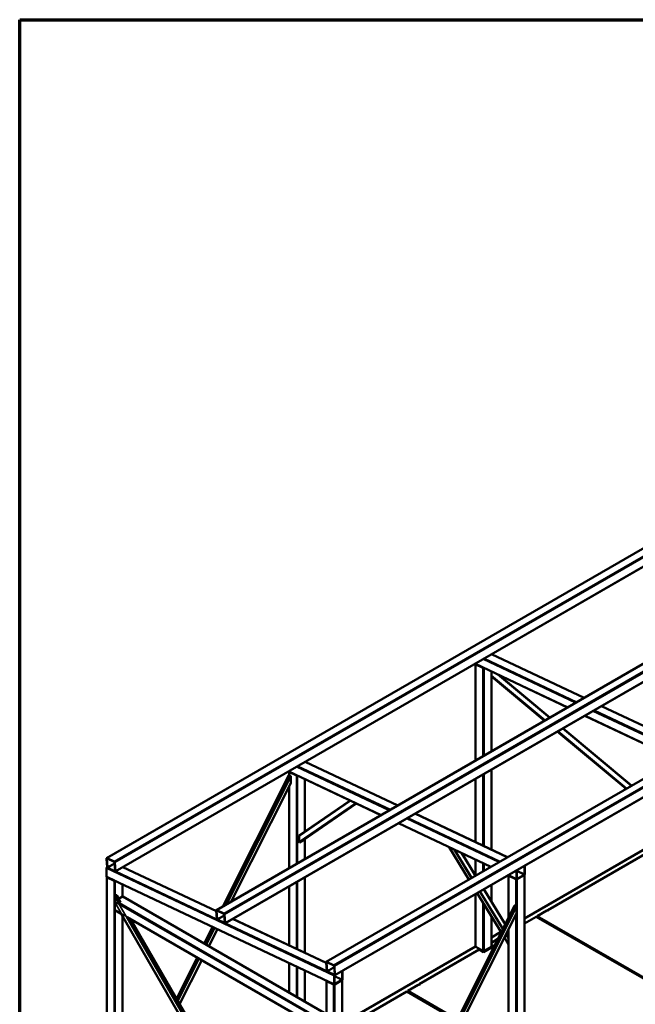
# Model space of a CAD drawing. Header units: millimetres. Extents: x 200 to 14650, y 200 to 10300.
# Tile 2 of 5: x 200 to 4403, y 3577 to 10300. Entities that reach past the tile are written whole.
import ezdxf

# ---------------------------------------------------------------- set-up
doc = ezdxf.new("R2010")
doc.units = ezdxf.units.MM
doc.header["$LTSCALE"] = 50
for name, color, linetype, lineweight in [('Border (ISO)', 7, 'Continuous', 70), ('Visible (ISO)', 7, 'Continuous', 50), ('Visible Narrow (ISO)', 7, 'Continuous', 35)]:
    doc.layers.add(name, color=color, linetype=linetype, lineweight=lineweight)

# ---------------------------------------------------------------- blocks, each defined once
blk = doc.blocks.new('Borders right top border')
at = {"layer": 'Border (ISO)'}
for p, q in [((4, 206), (293, 206)), ((4, 4), (4, 206))]:
    blk.add_line(p, q, dxfattribs=at)

msp = doc.modelspace()

# ---------------------------------------------------------------- linework, layer by layer
at = {"layer": 'Visible (ISO)'}
for p, q in [((4612.1, 6778.9), (793.7, 4574.4)), ((4670.4, 6688.1), (852, 4483.6)), ((5361.8, 6424.8), (1543.4, 4220.3)), ((5420, 6334), (1601.6, 4129.5)), ((6111.4, 6070.7), (2293, 3866.1)), ((6169.7, 5979.9), (2351.3, 3775.3)), ((3422.2, 5967.5), (4053.3, 5669.3)), ((3310.8, 5900.6), (3939.4, 5603.6)), ((3311.9, 5241.3), (3311.9, 5898.6)), ((3361.8, 5873.8), (3313.7, 5896.5)), ((3315.8, 5897.7), (3363.9, 5875)), ((3420.1, 5303.8), (3420.1, 5848.9)), ((3782.1, 5512.8), (3420.1, 5814.7)), ((3820.2, 5534.8), (3474.2, 5823.4)), ((4171.8, 5613.3), (4802.9, 5315.2)), ((4058, 5547.6), (4689.1, 5249.5)), ((4377.8, 5069.8), (3908.4, 5461.3)), ((4339.7, 5047.8), (3870.3, 5439.2)), ((2149.4, 5232.6), (2780.5, 4934.5)), ((3420.1, 4632.4), (3420.1, 5179.3)), ((1587, 4245.4), (2037.2, 5140.7)), ((2038, 5165.7), (2666.6, 4868.8)), ((2039.1, 5141.7), (2039.1, 5163.8)), ((2048, 5136.6), (2039.5, 5141.5)), ((2089, 5138.9), (2040.9, 5161.6)), ((2043, 5162.8), (2091.1, 5140.1)), ((2050.8, 5088.6), (2050.8, 5129.8)), ((2147.3, 4756.6), (2147.3, 5114.1)), ((3311.9, 4683.4), (3311.9, 5116.9)), ((1644.3, 4278.5), (2050.3, 5085.9)), ((2039.1, 4506.5), (2039.1, 5063.8)), ((2110, 4731), (2455.6, 4968.5)), ((2133, 4695.8), (2499.5, 4947.7)), ((2899, 4878.5), (3530.1, 4580.4)), ((2785.2, 4812.8), (3416.3, 4514.7)), ((2107.4, 4724.6), (2107.4, 4685.9)), ((2132.8, 4695.7), (2110.2, 4682.7)), ((2147.3, 4568.9), (2147.3, 4705.7)), ((3131.1, 4649.4), (3266.6, 4428.2)), ((3646.4, 4163.7), (4556.8, 4689.4)), ((3805.8, 4220.3), (4582.2, 4668.6)), ((796.4, 4574.3), (844.2, 4551.7)), ((3217.9, 4608.4), (3312.2, 4454.5)), ((792.1, 4505.8), (792.1, 4450)), ((796.9, 4513.4), (792.5, 4571.2)), ((794.6, 4570.2), (799, 4512.4)), ((796.9, 4513.4), (796.4, 4513.1)), ((844.4, 4549.1), (796.6, 4571.7)), ((801.3, 4508.8), (849.2, 4486.2)), ((849.4, 4483.7), (801.5, 4506.3)), ((851.1, 4487.8), (846.7, 4545.6)), ((848.9, 4544.6), (853.2, 4486.8)), ((904.9, 4514.1), (1542.5, 4212.9)), ((3311.9, 4455), (3311.9, 4564)), ((3646.7, 4465.1), (3646.7, 4520.9)), ((3648.8, 4522.1), (3648.8, 4466.4)), ((793.5, 4447.2), (2349.2, 3712.3)), ((794.6, 2518.7), (794.6, 4445.2)), ((844.5, 4420.4), (796.4, 4443.1)), ((798.5, 4444.3), (846.6, 4421.6)), ((2147.3, 3927.2), (2147.3, 4444.5)), ((3534.8, 4458.7), (3593.7, 4430.9)), ((3538.2, 4455.6), (3538.2, 4170.2)), ((3588, 4430.8), (3540, 4453.5)), ((3542.1, 4454.7), (3590.2, 4432)), ((3592.3, 4433.7), (3592.3, 4489.5)), ((3594.4, 4490.7), (3594.4, 4434.9)), ((3596.5, 4433.7), (3644.6, 4461.5)), ((3596.5, 4431.2), (3644.6, 4459)), ((3644.6, 4459), (3596.5, 4431.2)), ((3646.4, 4460.4), (3646.4, 2371.7)), ((902.8, 4313.1), (902.8, 4395.6)), ((2039.1, 3978.3), (2039.1, 4382)), ((3420.1, 4278.5), (3420.1, 4392.4)), ((848.7, 4310.4), (848.7, 4273.4)), ((860, 4321.5), (851.5, 4316.6)), ((888.9, 4274.9), (862.3, 4320.9)), ((901, 4312.6), (875.6, 4297.9)), ((2293.7, 3510.5), (904, 4312.9)), ((3311.9, 3972.1), (3311.9, 4330)), ((3322.9, 4336.3), (3487, 4068.5)), ((3368.5, 4362.6), (3514.9, 4123.8)), ((848.7, 4277.5), (848.7, 4221.9)), ((2401.9, 1910.5), (3578.7, 4250.7)), ((3589.4, 4246.7), (3581, 4251.6)), ((3592.3, 4198.6), (3592.3, 4239.9)), ((893.8, 4193.9), (849.9, 4219.2)), ((1552.2, 3053.5), (893.6, 4194.3)), ((902.8, 2680.6), (902.8, 4178.3)), ((2209.5, 3434.2), (932.9, 4171.3)), ((1546.5, 4159.3), (1542.2, 4217.1)), ((1544.3, 4216.1), (1548.6, 4158.3)), ((1546, 4220.2), (1593.9, 4197.6)), ((1594.1, 4195), (1546.2, 4217.6)), ((1600.8, 4133.7), (1596.4, 4191.5)), ((1598.5, 4190.5), (1602.9, 4132.7)), ((2403.8, 1833.5), (3591.8, 4195.9)), ((3420.1, 3972.1), (3420.1, 4177.8)), ((3646.4, 4128.2), (3726.6, 4174.6)), ((3726.6, 4174.6), (4811, 3548.5)), ((3733.7, 4178.7), (3799.8, 4216.8)), ((3733.7, 4176.2), (3733.7, 4178.7)), ((4811, 3556.7), (3733.7, 4178.7)), ((3733.7, 4176.2), (4811, 3554.2)), ((3801.9, 4218.1), (3804.4, 4219.5)), ((3801.9, 4216.8), (3801.9, 4218.1)), ((3807.9, 4217.4), (3804.4, 4219.5)), ((3805.8, 4220.3), (3809.4, 4218.3)), ((3805.8, 4218.7), (3805.8, 4220.3)), ((3809.4, 4218.3), (3807.9, 4217.4)), ((1582.7, 3073.1), (956.6, 4157.6)), ((1459.6, 3992.1), (1516.7, 4105.6)), ((1550.9, 4154.7), (1598.8, 4132.1)), ((1599, 4129.5), (1551.1, 4152.2)), ((1654.5, 4160), (2292.1, 3858.8)), ((3750, 4161.1), (3754.9, 4164)), ((1491.1, 3973.9), (1549.5, 4090.1)), ((3420.1, 4033.1), (3485.6, 4070.9)), ((3537.2, 4087.4), (3538.2, 4085.7)), ((3538.2, 4089.4), (3538.2, 2371.7)), ((2401.9, 3445.2), (3312.3, 3970.9)), ((3361.8, 3941.9), (3313.7, 3969.6)), ((3366, 3933.7), (3436.7, 3974.5)), ((3418.3, 3969.6), (3370.2, 3941.9)), ((3420.1, 3997.6), (3464.2, 4023)), ((3436.7, 3974.5), (3420.1, 3984.1)), ((3420.1, 3981.7), (3434.6, 3973.3)), ((3509.4, 4032.1), (3538.2, 3985)), ((2928.3, 3713.7), (3337.7, 3950)), ((3337.7, 3950), (3366, 3933.7)), ((1269.9, 3614.9), (1410.9, 3895.3)), ((1291.7, 3577.3), (1442.4, 3877.1)), ((2039.1, 3657.5), (2039.1, 3858.8)), ((2296.2, 3805.1), (2291.8, 3862.9)), ((2293.9, 3861.9), (2298.3, 3804.1)), ((2295.7, 3866.1), (2343.5, 3843.4)), ((2343.7, 3840.9), (2295.9, 3863.5)), ((2350.4, 3779.5), (2346, 3837.3)), ((2348.2, 3836.3), (2352.5, 3778.5)), ((2147.3, 3595.1), (2147.3, 3807.7)), ((2300.6, 3800.6), (2348.5, 3778)), ((2348.7, 3775.4), (2300.8, 3798)), ((2347.8, 3715.2), (2347.8, 3770.9)), ((2349.9, 3772.2), (2349.9, 3716.4)), ((2402.2, 3746.6), (2402.2, 3802.4)), ((2404.3, 3803.6), (2404.3, 3747.8)), ((2293.7, 3737.1), (2293.7, 1653.2)), ((2343.5, 3712.3), (2295.4, 3735)), ((2297.6, 3736.2), (2345.6, 3713.5)), ((2352, 3715.2), (2400.1, 3742.9)), ((2352, 3712.7), (2400.1, 3740.5)), ((2400.1, 3740.5), (2352, 3712.7)), ((2401.9, 3741.9), (2401.9, 1653.2)), ((2849.8, 3668.3), (2919.5, 3708.6)), ((2921.6, 3709.8), (2924.1, 3711.2)), ((2921.6, 3708.6), (2921.6, 3709.8)), ((2927.6, 3709.2), (2924.1, 3711.2)), ((2925.5, 3712), (2926.9, 3712.8)), ((2925.5, 3712), (2929, 3710)), ((2925.5, 3710.4), (2925.5, 3712)), ((2930.4, 3710.8), (2926.9, 3712.8)), ((2929, 3710), (2927.6, 3709.2)), ((2928.3, 3713.7), (2931.8, 3711.6)), ((2928.3, 3712), (2928.3, 3713.7)), ((2931.8, 3711.6), (2930.4, 3710.8)), ((2401.9, 3409.7), (2842.7, 3664.3)), ((2842.7, 3664.3), (3184.5, 3466.9)), ((3187.7, 3473.3), (2849.8, 3668.3)), ((2849.8, 3665.9), (2849.8, 3668.3)), ((2849.8, 3665.9), (3186.8, 3471.4)), ((2866.1, 3650.8), (2871, 3653.6))]:
    msp.add_line(p, q, dxfattribs=at)
for centre, major_axis, ratio, start_param, end_param in [((3313.7, 5905.8), (-2.99, -5.22), 0.57734, 5.701161, 6.328701), ((3317.9, 5898.9), (-6, -0.43), 0.522879, 5.855655, 7.030777), ((3317.9, 5898.9), (3, 0.22), 0.522879, 3.198579, 3.889184), ((3366, 5876.2), (6, 0.43), 0.522879, 3.889184, 5.064306), ((3366, 5876.2), (-3, -0.22), 0.522879, 0.747592, 1.438197), ((2040.9, 5171), (-2.99, -5.22), 0.57734, 5.701161, 6.328701), ((2039.5, 5136.4), (1.12, -5.38), 0.482607, 2.735009, 3.687978), ((2045.1, 5164.1), (-6, -0.43), 0.522879, 5.855655, 7.030777), ((2045.1, 5164.1), (3, 0.22), 0.522879, 3.198579, 3.889184), ((2048, 5131.5), (1.12, -5.38), 0.482607, 1.164212, 2.735009), ((2093.2, 5141.4), (6, 0.43), 0.522879, 3.889184, 5.064306), ((2093.2, 5141.4), (-3, -0.22), 0.522879, 0.747592, 1.438197), ((2048, 5090.2), (-1.12, 5.38), 0.482607, 3.687978, 4.305805), ((2110.2, 4726.3), (1.22, 5.07), 0.503023, 0.509414, 2.016214), ((2110.2, 4687.5), (-1.22, -5.07), 0.503023, 5.157807, 6.728603), ((2132.8, 4700.6), (-1.22, -5.07), 0.503023, 0.445418, 0.509414), ((796.7, 4569.2), (-3, 5.2), 0.57735, 5.588544, 7.159341), ((796.7, 4569.2), (-1.5, 2.6), 0.57735, 5.588544, 7.159341), ((796.4, 4508.2), (2.99, 5.22), 0.57734, 0.781283, 2.352079), ((801.1, 4511.4), (-3, 5.2), 0.57735, 0.876155, 2.446952), ((801.1, 4511.4), (1.5, -2.6), 0.57735, 4.017748, 5.588544), ((844.6, 4546.6), (3, -5.2), 0.57735, 0.876155, 2.446952), ((844.6, 4546.6), (-1.5, 2.6), 0.57735, 4.017748, 5.588544), ((3644.6, 4519.7), (1.49, 2.61), 0.57734, 5.493672, 6.788775), ((3644.6, 4519.7), (-2.99, -5.22), 0.57734, 2.352079, 2.854009), ((796.4, 4452.5), (-2.99, -5.22), 0.57734, 5.493672, 6.328701), ((800.6, 4445.6), (-6, -0.43), 0.522879, 5.855655, 7.030777), ((800.6, 4445.6), (3, 0.22), 0.522879, 3.198579, 3.889184), ((849, 4488.8), (1.5, -2.6), 0.57735, 5.588544, 7.159341), ((849, 4488.8), (3, -5.2), 0.57735, 5.588544, 7.159341), ((3544.2, 4455.9), (-6, -0.43), 0.522879, 5.855655, 7.030777), ((3544.2, 4455.9), (3, 0.22), 0.522879, 3.198579, 3.889184), ((3596.5, 4491.9), (-2.99, -5.22), 0.57734, 4.991742, 5.493672), ((3596.5, 4491.9), (1.49, 2.61), 0.57734, 1.056977, 2.352079), ((3644.6, 4463.9), (2.99, 5.22), 0.57734, 3.922876, 5.493672), ((3644.6, 4463.9), (-1.49, -2.61), 0.57734, 0.781283, 2.352079), ((848.7, 4422.8), (6, 0.43), 0.522879, 3.889184, 5.064306), ((848.7, 4422.8), (-3, -0.22), 0.522879, 0.747592, 1.438197), ((3592.3, 4433.2), (6, 0.43), 0.522879, 3.889184, 5.459981), ((3592.3, 4433.2), (-3, -0.22), 0.522879, 0.747592, 1.438197), ((3596.5, 4436.2), (2.99, 5.22), 0.57734, 2.352079, 3.922876), ((3596.5, 4436.2), (-1.49, -2.61), 0.57734, 5.493672, 7.064468), ((851.5, 4312), (1.3, 4.85), 0.517638, 0.477658, 2.048455), ((860, 4316.9), (1.3, 4.85), 0.517638, 5.805527, 6.760844), ((901, 4307.7), (3, 5.2), 0.57735, 0, 0.785398), ((3581, 4246.4), (1.12, -5.38), 0.482607, 2.735009, 3.687978), ((3589.4, 4241.5), (1.12, -5.38), 0.482607, 1.164212, 2.735009), ((852.9, 4224.4), (-3, -5.2), 0.57735, 5.497787, 6.283185), ((1546.4, 4215.1), (-3, 5.2), 0.57735, 5.588544, 7.159341), ((1546.4, 4215.1), (-1.5, 2.6), 0.57735, 5.588544, 7.159341), ((1594.3, 4192.5), (3, -5.2), 0.57735, 0.876155, 2.446952), ((1594.3, 4192.5), (-1.5, 2.6), 0.57735, 4.017748, 5.588544), ((3589.4, 4200.2), (-1.12, 5.38), 0.482607, 3.687978, 4.305805), ((3800.9, 4217.4), (1.5, 0), 0.57735, 3.926991, 7.068583), ((1550.8, 4157.3), (-3, 5.2), 0.57735, 0.876155, 2.446952), ((1550.8, 4157.3), (1.5, -2.6), 0.57735, 4.017748, 5.588544), ((1598.6, 4134.6), (1.5, -2.6), 0.57735, 5.588544, 7.159341), ((1598.6, 4134.6), (3, -5.2), 0.57735, 5.588544, 7.159341), ((3317.9, 3972.1), (-6, 0), 0.57735, 0, 0.785398), ((3414.1, 3972.1), (6, 0), 0.57735, 5.497787, 6.283185), ((3366, 3944.3), (-6, 0), 0.57735, 0.785398, 2.356194), ((2296, 3861), (-3, 5.2), 0.57735, 5.588544, 7.159341), ((2296, 3861), (-1.5, 2.6), 0.57735, 5.588544, 7.159341), ((2343.9, 3838.3), (3, -5.2), 0.57735, 0.876155, 2.446952), ((2343.9, 3838.3), (-1.5, 2.6), 0.57735, 4.017748, 5.588544), ((2300.4, 3803.1), (-3, 5.2), 0.57735, 0.876155, 2.446952), ((2300.4, 3803.1), (1.5, -2.6), 0.57735, 4.017748, 5.588544), ((2352, 3773.4), (-2.99, -5.22), 0.57734, 4.684141, 5.493672), ((2348.3, 3780.5), (1.5, -2.6), 0.57735, 5.588544, 7.159341), ((2348.3, 3780.5), (3, -5.2), 0.57735, 5.588544, 7.159341), ((2352, 3773.4), (1.49, 2.61), 0.57734, 1.056977, 2.352079), ((2400.1, 3801.1), (1.49, 2.61), 0.57734, 5.493672, 6.788775), ((2400.1, 3801.1), (-2.99, -5.22), 0.57734, 2.352079, 2.854009), ((2299.7, 3737.4), (-6, -0.43), 0.522879, 5.855655, 7.030777), ((2299.7, 3737.4), (3, 0.22), 0.522879, 3.198579, 3.889184), ((2347.8, 3714.7), (6, 0.43), 0.522879, 3.889184, 5.459981), ((2347.8, 3714.7), (-3, -0.22), 0.522879, 0.747592, 1.438197), ((2352, 3717.6), (2.99, 5.22), 0.57734, 2.352079, 3.922876), ((2352, 3717.6), (-1.49, -2.61), 0.57734, 5.493672, 7.064468), ((2400.1, 3745.4), (2.99, 5.22), 0.57734, 3.922876, 5.493672), ((2400.1, 3745.4), (-1.49, -2.61), 0.57734, 0.781283, 2.352079), ((2920.5, 3709.2), (1.5, 0), 0.57735, 3.926991, 7.068583)]:
    msp.add_ellipse(centre, major_axis=major_axis, ratio=ratio, start_param=start_param, end_param=end_param, dxfattribs=at)
at = {"layer": 'Visible Narrow (ISO)'}
for p, q in [((4614.7, 6778.8), (796.4, 4574.3)), ((4662.6, 6756.2), (844.2, 4551.7)), ((4667.2, 6749.1), (848.9, 4544.6)), ((4671.6, 6691.3), (853.2, 4486.8)), ((5364.4, 6424.7), (1546, 4220.2)), ((5412.3, 6402.1), (1593.9, 4197.6)), ((5416.9, 6395), (1598.5, 4190.5)), ((5421.2, 6337.2), (1602.9, 4132.7)), ((6114, 6070.6), (2295.7, 3866.1)), ((6161.9, 6048), (2343.5, 3843.4)), ((6166.5, 6040.9), (2348.2, 3836.3)), ((6170.9, 5983.1), (2352.5, 3778.5)), ((3363.5, 5933.6), (3994.6, 5635.5)), ((4003.5, 5640.6), (3372.4, 5938.8)), ((4051.6, 5668.4), (3420.5, 5966.5)), ((3941.5, 5604.8), (3310.4, 5902.9)), ((3313.7, 5242.3), (3313.7, 5896.5)), ((3315.8, 5897.7), (3315.8, 5898.2)), ((3361.8, 5270.1), (3361.8, 5873.8)), ((3363.9, 5875), (3363.9, 5875.5)), ((3370.2, 5275), (3370.2, 5872.5)), ((3418.3, 5302.8), (3418.3, 5849.8)), ((3787.8, 5516.1), (3420.1, 5822.8)), ((3783.7, 5513.7), (3420.1, 5816.9)), ((3782.1, 5512.8), (3420.1, 5814.7)), ((3817.1, 5533), (3461.8, 5829.2)), ((4753.2, 5286.5), (4122.1, 5584.6)), ((4801.3, 5314.3), (4170.2, 5612.4)), ((4691.2, 5250.7), (4060.1, 5548.8)), ((4113.2, 5579.5), (4744.3, 5281.4)), ((4374.7, 5068), (3905.2, 5459.4)), ((4339.7, 5047.8), (3870.3, 5439.3)), ((4341.3, 5048.7), (3871.8, 5440.2)), ((4345.4, 5051.1), (3876, 5442.6)), ((2090.7, 5198.8), (2721.8, 4900.6)), ((2730.8, 4905.8), (2099.6, 5203.9)), ((2778.8, 4933.6), (2147.7, 5231.7)), ((3418.3, 4633.2), (3418.3, 5178.3)), ((1589.6, 4247), (2039.5, 5141.5)), ((1605.1, 4255.9), (2048, 5136.6)), ((1613.9, 4261), (2050.8, 5129.8)), ((2668.7, 4870), (2037.6, 5168.1)), ((2040.9, 5140.7), (2040.9, 5161.6)), ((2043, 5162.8), (2043, 5163.4)), ((2089, 4535.3), (2089, 5138.9)), ((2091.1, 5140.1), (2091.1, 5140.6)), ((2097.5, 4540.2), (2097.5, 5137.6)), ((2145.5, 4755.4), (2145.5, 5114.9)), ((3313.7, 4682.6), (3313.7, 5117.9)), ((3361.8, 4659.9), (3361.8, 5145.7)), ((3370.2, 4655.9), (3370.2, 5150.6)), ((1643.1, 4277.8), (2050.8, 5088.6)), ((2040.9, 4507.5), (2040.9, 5067.2)), ((2107.4, 4724.6), (2459.5, 4966.6)), ((2107.4, 4685.9), (2493, 4950.8)), ((2110.2, 4682.7), (2497.4, 4948.7)), ((2132.8, 4695.7), (2499.5, 4947.7)), ((2840.4, 4844.6), (3471.5, 4546.5)), ((3480.4, 4551.7), (2849.3, 4849.8)), ((3528.5, 4579.4), (2897.4, 4877.6)), ((3418.4, 4515.9), (2787.3, 4814)), ((2145.5, 4567.9), (2145.5, 4704.5)), ((3132.3, 4648.8), (3267.2, 4428.6)), ((3646.4, 4161.7), (4558.2, 4688.1)), ((3162.8, 4634.4), (3283.3, 4437.8)), ((3172, 4630), (3288.1, 4440.6)), ((3215.1, 4609.7), (3310.7, 4453.7)), ((792.1, 4505.8), (2347.8, 3770.9)), ((797, 4571.5), (794.6, 4570.2)), ((796.9, 4512.9), (796.4, 4513.1)), ((847.1, 4540.2), (799, 4512.4)), ((847.5, 4535.5), (801.3, 4508.8)), ((1542.6, 4211.1), (903.2, 4513.2)), ((3313.7, 4455.4), (3313.7, 4563.1)), ((3361.8, 4483.2), (3361.8, 4540.4)), ((3370.2, 4488.1), (3370.2, 4536.4)), ((3646.7, 4520.9), (3644.5, 4522)), ((2347.8, 3715.2), (792.1, 4450)), ((796.4, 2516.3), (796.4, 4443.1)), ((798.5, 4444.3), (798.5, 4444.8)), ((851.1, 4487.3), (849.2, 4486.2)), ((1546.6, 4158.8), (855.1, 4485.4)), ((2145.5, 3928), (2145.5, 4443.5)), ((3592.3, 4433.7), (3536.9, 4459.9)), ((3540, 4453.5), (3540, 4173.7)), ((3542.1, 4455.2), (3542.1, 4454.7)), ((3590, 4490.5), (3592.3, 4489.5)), ((3646.7, 4465.1), (3594.4, 4489.9)), ((3644.6, 4461.5), (3594.4, 4485.2)), ((3644.6, 4459), (3644.6, 2369.3)), ((844.5, 2488.5), (844.5, 4420.4)), ((846.6, 4421.6), (846.6, 4422.1)), ((852.9, 4317.5), (852.9, 4419.1)), ((901, 4312.6), (901, 4396.4)), ((2040.9, 3977.5), (2040.9, 4383.1)), ((2089, 3954.7), (2089, 4410.8)), ((2097.5, 3950.7), (2097.5, 4415.7)), ((3418.3, 4281.3), (3418.3, 4391.4)), ((3588, 4430.8), (3588, 4247.5)), ((3590.2, 4432.5), (3590.2, 4432)), ((3596.5, 4433.7), (3594.4, 4434.7)), ((3596.5, 4431.2), (3596.5, 2341.5)), ((2291.2, 1811.9), (848.7, 4310.4)), ((880.1, 4267.2), (851.5, 4316.6)), ((888.3, 4272.6), (860, 4321.5)), ((2293.7, 3508.5), (901, 4312.6)), ((3313.7, 3969.6), (3313.7, 4331)), ((3323.6, 4336.7), (3487.4, 4069.3)), ((3339.6, 4345.9), (3497.2, 4088.7)), ((3344.4, 4348.7), (3500.2, 4094.6)), ((3367, 4361.8), (3514, 4122)), ((3370.2, 4359.8), (3370.2, 4363.6)), ((2291.2, 3444.6), (848.7, 4277.5)), ((2291.2, 1775), (848.7, 4273.4)), ((2267.2, 3468.3), (881.2, 4268.5)), ((2401.9, 1906.7), (3581, 4251.6)), ((2401.9, 1884.9), (3589.4, 4246.7)), ((2404.3, 1877.5), (3592.3, 4239.9)), ((3361.8, 3941.9), (3361.8, 4273)), ((3370.2, 3941.9), (3370.2, 4259.1)), ((2291.2, 3389.1), (848.7, 4221.9)), ((852.9, 2651.8), (852.9, 4217.5)), ((901, 2679.6), (901, 4181.3)), ((1572.8, 3067.4), (936.7, 4169.1)), ((1546.6, 4217.4), (1544.3, 4216.1)), ((1596.8, 4186.1), (1548.6, 4158.3)), ((1597.2, 4181.4), (1550.9, 4154.7)), ((2404.3, 1836.2), (3592.3, 4198.6)), ((3418.3, 3969.6), (3418.3, 4180.6)), ((3588, 4188.5), (3588, 2341.5)), ((1581.3, 3072.3), (953.7, 4159.3)), ((1461.1, 3991.3), (1518.2, 4104.9)), ((1600.8, 4133.2), (1598.8, 4132.1)), ((2296.2, 3804.7), (1604.8, 4131.3)), ((2292.3, 3857), (1652.9, 4159)), ((3745.7, 4163.6), (3750.7, 4166.4)), ((1469.5, 3986.4), (1527, 4100.7)), ((1474.4, 3983.6), (1532.1, 4098.3)), ((1490.5, 3974.3), (1548.8, 4090.4)), ((3420.1, 4031.1), (3486.5, 4069.4)), ((3519.5, 4052.3), (3538.2, 4021.8)), ((3522.5, 4058.2), (3538.2, 4032.5)), ((3536.3, 4085.6), (3538.2, 4082.5)), ((3540, 4092.9), (3540, 2369.3)), ((2401.9, 3443.2), (3313.7, 3969.6)), ((3365.3, 3934.1), (3433.9, 3973.7)), ((3420.1, 3975.5), (3425.4, 3978.6)), ((3509.8, 4032.9), (3538.2, 3986.5)), ((3356.8, 3939), (3361.8, 3941.9)), ((1270.9, 3613.2), (1412.4, 3894.5)), ((1276.8, 3603.1), (1420.9, 3889.6)), ((1280.1, 3597.3), (1425.7, 3886.8)), ((1291.2, 3578.1), (1441.8, 3877.5)), ((2040.9, 3656.5), (2040.9, 3858)), ((2089, 3628.7), (2089, 3835.3)), ((2296.3, 3863.3), (2293.9, 3861.9)), ((2097.5, 3623.8), (2097.5, 3831.2)), ((2145.5, 3596.1), (2145.5, 3808.5)), ((2346.4, 3831.9), (2298.3, 3804.1)), ((2346.8, 3827.3), (2300.6, 3800.6)), ((2350.4, 3779.1), (2348.5, 3778)), ((2402.2, 3746.6), (2349.9, 3771.3)), ((2400.1, 3742.9), (2349.9, 3766.6)), ((2402.2, 3802.4), (2400, 3803.4)), ((2295.4, 3735), (2295.4, 1650.8)), ((2297.6, 3736.7), (2297.6, 3736.2)), ((2343.5, 3712.3), (2343.5, 1623)), ((2345.6, 3714), (2345.6, 3713.5)), ((2352, 3715.2), (2349.9, 3716.2)), ((2352, 3712.7), (2352, 1623)), ((2400.1, 3740.5), (2400.1, 1650.8)), ((2861.8, 3653.2), (2866.8, 3656.1))]:
    msp.add_line(p, q, dxfattribs=at)

# ---------------------------------------------------------------- block references
at = {"xscale": 50, "yscale": 50, "zscale": 50}
msp.add_blockref('Borders right top border', (0, 0), dxfattribs=at)

doc.saveas('drawing.dxf')
